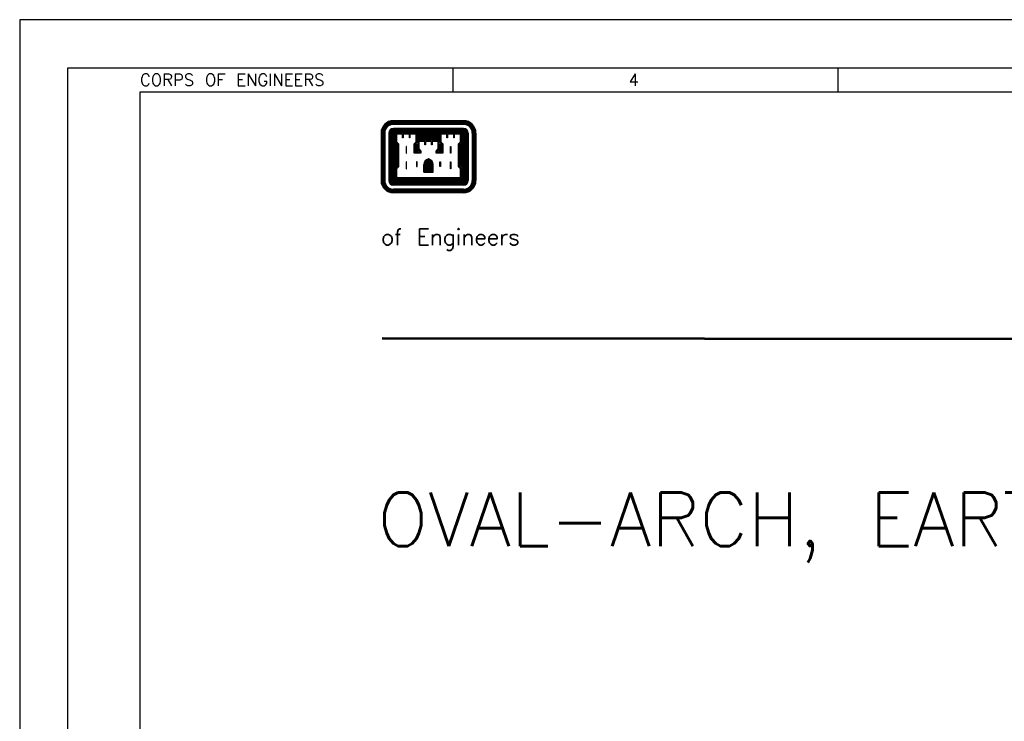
# Model space of a CAD drawing. Extents: x -7.4 to 34.6, y -51.3 to -21.3.
# Tile 2 of 4: x -7.4 to 13.1, y -35.8 to -21.3. Entities that reach past the tile are written whole.
import ezdxf
from ezdxf.enums import TextEntityAlignment as Align

# ---------------------------------------------------------------- set-up
doc = ezdxf.new("R2010")
doc.units = 0
doc.header["$MEASUREMENT"] = 0
doc.layers.add('04', color=7, linetype='CONTINUOUS')
doc.styles.add('TXT_SHX', font='txt.shx')

msp = doc.modelspace()

# ---------------------------------------------------------------- linework, layer by layer
at = {"layer": '04', "color": 7, "linetype": 'CONTINUOUS'}
for p, q in [((-7.352, -21.27), (-7.352, -51.27)), ((34.648, -21.27), (-7.352, -21.27)), ((-6.352, -50.27), (-6.352, -22.27)), ((-6.352, -22.27), (33.648, -22.27)), ((1.648, -22.27), (1.648, -22.77)), ((9.648, -22.27), (9.648, -22.77)), ((-4.852, -22.77), (33.148, -22.77)), ((-4.852, -49.77), (-4.852, -22.77))]:
    msp.add_line(p, q, dxfattribs=at)
at = {"layer": '04', "color": 1, "linetype": 'CONTINUOUS'}
for p, q in [((1.869, -23.368), (0.412, -23.368)), ((1.869, -23.383), (0.412, -23.383)), ((1.869, -23.404), (0.412, -23.404)), ((1.869, -23.424), (0.412, -23.424)), ((1.869, -23.445), (0.412, -23.445)), ((0.155, -23.625), (0.155, -24.611)), ((0.17, -23.625), (0.17, -24.611)), ((0.19, -23.625), (0.19, -24.611)), ((0.211, -23.625), (0.211, -24.611)), ((0.232, -23.625), (0.232, -24.611)), ((0.315, -23.625), (0.315, -24.611)), ((0.336, -23.625), (0.336, -24.611)), ((0.357, -23.625), (0.357, -24.611)), ((0.378, -23.625), (0.378, -24.611)), ((0.399, -23.625), (0.399, -24.611)), ((1.869, -23.529), (0.412, -23.529)), ((1.869, -23.549), (0.412, -23.549)), ((1.869, -23.57), (0.412, -23.57)), ((1.869, -23.591), (0.412, -23.591)), ((1.869, -23.612), (0.412, -23.612)), ((0.419, -23.625), (0.419, -24.603)), ((0.44, -23.625), (0.44, -24.582)), ((0.917, -23.63), (1.364, -23.63)), ((0.917, -23.651), (1.364, -23.651)), ((0.917, -23.672), (1.364, -23.672)), ((0.917, -23.693), (1.364, -23.693)), ((0.917, -23.714), (1.364, -23.714)), ((1.84, -23.625), (1.84, -24.582)), ((1.861, -23.625), (1.861, -24.603)), ((1.882, -23.625), (1.882, -24.611)), ((1.903, -23.625), (1.903, -24.611)), ((1.924, -23.625), (1.924, -24.611)), ((1.945, -23.625), (1.945, -24.611)), ((1.965, -23.625), (1.965, -24.611)), ((2.049, -23.625), (2.049, -24.611)), ((2.07, -23.625), (2.07, -24.611)), ((2.09, -23.625), (2.09, -24.611)), ((2.111, -23.625), (2.111, -24.611)), ((2.126, -23.625), (2.126, -24.611)), ((0.457, -23.836), (0.457, -24.338)), ((0.478, -23.857), (0.478, -24.315)), ((0.917, -23.735), (1.364, -23.735)), ((0.917, -23.755), (1.364, -23.755)), ((1.803, -23.857), (1.803, -24.315)), ((1.824, -23.836), (1.824, -24.335)), ((1.043, -24.44), (1.043, -24.279)), ((1.064, -24.44), (1.064, -24.279)), ((1.085, -24.44), (1.085, -24.279)), ((1.106, -24.44), (1.106, -24.279)), ((1.127, -24.44), (1.127, -24.279)), ((1.154, -24.44), (1.154, -24.279)), ((1.175, -24.44), (1.175, -24.279)), ((1.196, -24.44), (1.196, -24.279)), ((1.216, -24.44), (1.216, -24.279)), ((1.237, -24.44), (1.237, -24.279)), ((1.043, -24.44), (1.237, -24.44)), ((1.869, -24.624), (0.412, -24.624)), ((1.869, -24.645), (0.412, -24.645)), ((1.869, -24.666), (0.412, -24.666)), ((1.869, -24.686), (0.412, -24.686)), ((1.869, -24.707), (0.412, -24.707)), ((1.861, -24.603), (0.419, -24.603)), ((1.84, -24.582), (0.44, -24.582)), ((1.869, -24.791), (0.412, -24.791)), ((1.869, -24.811), (0.412, -24.811)), ((1.869, -24.832), (0.412, -24.832)), ((1.869, -24.853), (0.412, -24.853)), ((1.869, -24.868), (0.412, -24.868)), ((0.18, -27.872), (31.147, -27.899)), ((0.18, -27.88), (31.147, -27.906)), ((0.18, -27.9), (31.147, -27.927))]:
    msp.add_line(p, q, dxfattribs=at)
for points in [[(0.456, -23.626), (0.456, -23.814), (0.499, -23.857), (0.499, -24.315), (0.456, -24.358), (0.456, -24.567), (1.825, -24.567), (1.825, -24.358), (1.782, -24.315), (1.782, -23.857), (1.825, -23.814), (1.825, -23.626), (1.644, -23.626), (1.505, -23.626), (1.377, -23.626), (1.377, -23.814), (1.42, -23.857), (1.42, -24.023), (1.321, -24.023), (1.321, -24.007), (1.364, -23.964), (1.364, -23.776), (1.183, -23.776), (1.044, -23.776), (0.917, -23.776), (0.917, -23.964), (0.959, -24.007), (0.959, -24.023), (0.861, -24.023), (0.861, -23.857), (0.903, -23.814), (0.903, -23.626), (0.722, -23.626), (0.583, -23.626)], [(0.477, -23.647), (0.477, -23.805), (0.519, -23.848), (0.519, -24.324), (0.477, -24.366), (0.477, -24.546), (1.804, -24.546), (1.804, -24.366), (1.761, -24.324), (1.761, -23.848), (1.804, -23.805), (1.804, -23.647), (1.677, -23.647), (1.677, -23.722), (1.665, -23.722), (1.665, -23.647), (1.537, -23.647), (1.537, -23.722), (1.525, -23.722), (1.525, -23.647), (1.398, -23.647), (1.398, -23.805), (1.441, -23.848), (1.441, -24.044), (1.3, -24.044), (1.3, -23.998), (1.343, -23.955), (1.343, -23.797), (1.216, -23.797), (1.216, -23.872), (1.204, -23.872), (1.204, -23.797), (1.077, -23.797), (1.077, -23.872), (1.065, -23.872), (1.065, -23.797), (0.937, -23.797), (0.937, -23.955), (0.98, -23.998), (0.98, -24.044), (0.84, -24.044), (0.84, -23.848), (0.883, -23.805), (0.883, -23.647), (0.755, -23.647), (0.755, -23.722), (0.743, -23.722), (0.743, -23.647), (0.616, -23.647), (0.616, -23.722), (0.604, -23.722), (0.604, -23.647)], [(0.674, -23.903), (0.674, -24.044), (0.686, -24.044), (0.686, -23.903)], [(1.607, -23.903), (1.607, -24.044), (1.595, -24.044), (1.595, -23.903)], [(0.674, -24.224), (0.674, -24.365), (0.686, -24.365), (0.686, -24.224)], [(0.893, -24.224), (0.893, -24.322), (0.905, -24.322), (0.905, -24.224)], [(1.387, -24.224), (1.387, -24.322), (1.375, -24.322), (1.375, -24.224)], [(1.607, -24.224), (1.607, -24.365), (1.595, -24.365), (1.595, -24.224)]]:
    msp.add_lwpolyline(points, close=True, dxfattribs=at)
for points in [[(0.894, -23.852), (0.881, -23.865), (0.881, -24.002), (0.925, -24.002), (0.896, -23.972), (0.896, -23.851)], [(1.387, -23.852), (1.399, -23.865), (1.399, -24.002), (1.355, -24.002), (1.385, -23.972), (1.385, -23.851)]]:
    msp.add_lwpolyline(points, dxfattribs=at)
for centre, radius, start, end in [((0.412, -23.625), 0.257, 90, 180), ((0.412, -23.625), 0.242, 90, 180), ((0.412, -23.625), 0.221, 90, 180), ((0.412, -23.625), 0.201, 90, 180), ((0.412, -23.625), 0.18, 90, 180), ((1.869, -23.625), 0.257, 360, 90), ((1.869, -23.625), 0.242, 0, 90), ((1.869, -23.625), 0.221, 0, 90), ((1.869, -23.625), 0.201, 0, 90), ((1.869, -23.625), 0.18, 0, 90), ((0.412, -23.625), 0.0964, 90, 180), ((0.412, -23.625), 0.0756, 90, 180), ((0.412, -23.625), 0.0548, 90, 180), ((0.412, -23.625), 0.0339, 90, 180), ((0.412, -23.625), 0.0131, 90, 180), ((1.869, -23.625), 0.0964, 360, 90), ((1.869, -23.625), 0.0756, 360, 90), ((1.869, -23.625), 0.0548, 360, 90), ((1.869, -23.625), 0.0339, 360, 90), ((1.869, -23.625), 0.0131, 360, 90), ((1.176, -24.289), 0.133, 105.6681, 176.0575), ((1.176, -24.289), 0.112, 103.4698, 176.0575), ((1.176, -24.289), 0.0916, 103.4698, 176.0575), ((1.176, -24.289), 0.0708, 103.4698, 176.0575), ((1.104, -24.289), 0.05, 3.9425, 76.5302), ((1.104, -24.289), 0.0708, 3.9425, 76.5302), ((1.104, -24.289), 0.0916, 3.9425, 76.5302), ((1.176, -24.289), 0.05, 103.4698, 176.0575), ((1.104, -24.289), 0.112, 3.9425, 76.5302), ((1.104, -24.289), 0.133, 3.9425, 74.3949), ((0.412, -24.611), 0.257, 180, 270), ((0.412, -24.611), 0.242, 180, 270), ((0.412, -24.611), 0.221, 180, 270), ((0.412, -24.611), 0.201, 180, 270), ((0.412, -24.611), 0.18, 180, 270), ((0.412, -24.611), 0.0964, 180, 270), ((0.412, -24.611), 0.0756, 180, 270), ((0.412, -24.611), 0.0548, 180, 270), ((0.412, -24.611), 0.0339, 180, 270), ((0.412, -24.611), 0.0131, 180, 270), ((1.869, -24.611), 0.257, 270, 0), ((1.869, -24.611), 0.0964, 270, 0), ((1.869, -24.611), 0.0756, 270, 0), ((1.869, -24.611), 0.0548, 270, 0), ((1.869, -24.611), 0.0339, 270, 0), ((1.869, -24.611), 0.0131, 270, 0), ((1.869, -24.611), 0.18, 270, 0), ((1.869, -24.611), 0.201, 270, 0), ((1.869, -24.611), 0.221, 270, 0), ((1.869, -24.611), 0.242, 270, 0)]:
    msp.add_arc(centre, radius, start, end, dxfattribs=at)

# ---------------------------------------------------------------- texts
at = {"layer": '04', "color": 7, "linetype": 'CONTINUOUS', "style": 'TXT_SHX'}
for s, height, p in [('CORPS OF ENGINEERS', 0.25, (-4.852, -22.645)), ('OVAL-ARCH, EARTH COVERED   ', 1.11547, (0.082, -32.205))]:
    msp.add_text(s, height=height, dxfattribs=at).set_placement(p)
msp.add_text('4', height=0.25, dxfattribs=at).set_placement((5.404, -22.645), align=Align.CENTER)
at = {"layer": '04', "color": 1, "linetype": 'CONTINUOUS', "style": 'TXT_SHX'}
msp.add_text('of Engineers', height=0.33332, dxfattribs=at).set_placement((0.155, -25.951))

doc.saveas('drawing.dxf')
